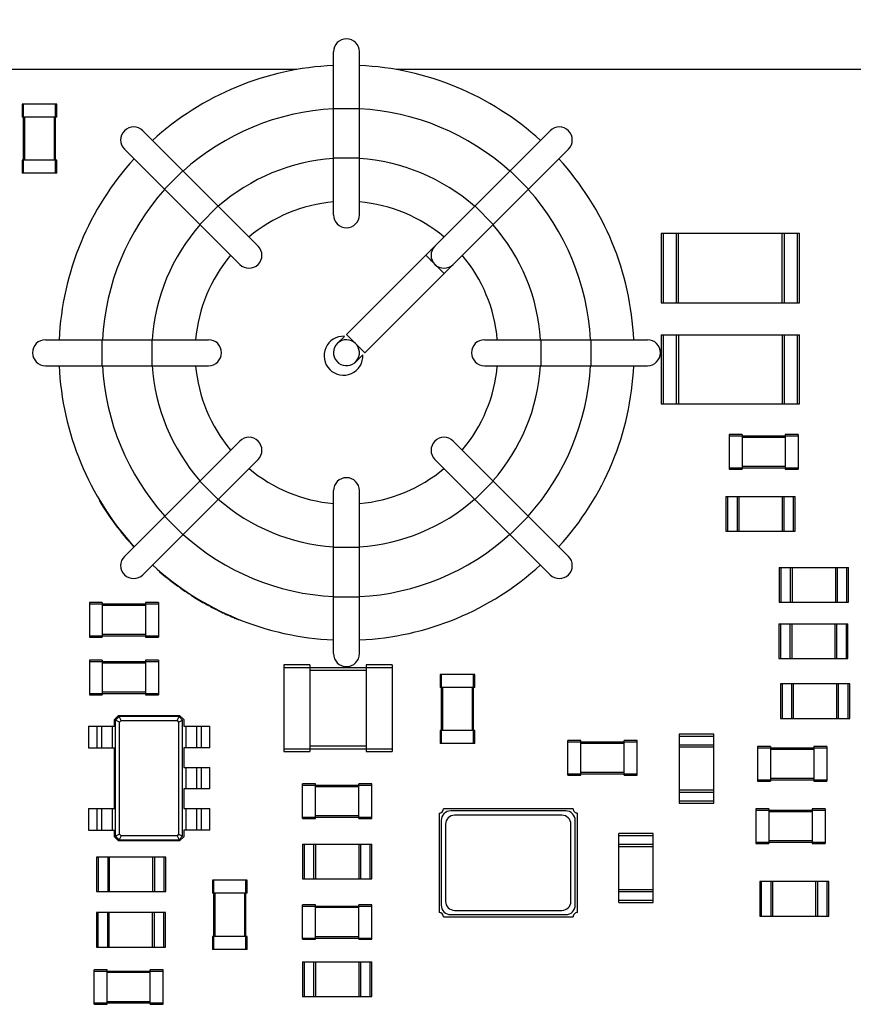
# Model space of a CAD drawing. Header units: millimetres. Extents: x -257 to 878, y 386 to 760.
# Tile 33 of 39: x 525 to 545, y 513 to 535. Entities that reach past the tile are written whole.
import ezdxf

# ---------------------------------------------------------------- set-up
doc = ezdxf.new("R2010")
doc.units = ezdxf.units.MM
doc.header["$LTSCALE"] = 30.734
doc.header["$PDMODE"] = 3
doc.header["$PDSIZE"] = 0.3125
doc.layers.get('0').update_dxf_attribs({"linetype": 'CONTINUOUS'})
doc.layers.get('Defpoints').update_dxf_attribs({"linetype": 'CONTINUOUS'})
doc.layers.add('Dim', color=6, linetype='CONTINUOUS', lineweight=13)
doc.styles.add('宋体', font='txt')
doc.dimstyles.new('12', dxfattribs={"dimtxt": 8, "dimasz": 6, "dimexe": 3, "dimexo": 3, "dimgap": 2, "dimtad": 1, "dimrnd": 0.01, "dimzin": 1, "dimdsep": 46, "dimtxsty": '宋体', "dimcen": 2.5, "dimclrd": 256, "dimclre": 256, "dimclrt": 256, "dimazin": 0, "dimtfac": 1, "dimtmove": 0, "dimatfit": 1, "dimfxl": 1, "dimarcsym": 0})

# ---------------------------------------------------------------- blocks, each defined once
blk = doc.blocks.new('*D177')
at = {"layer": 'Defpoints', "color": 0}
for p in [(579.149, 545.373), (494.149, 533.167), (579.149, 533.167)]:
    blk.add_point(p, dxfattribs=at)
at = {"layer": 'Dim', "lineweight": -2}
for p, q in [((494.149, 536.167), (494.149, 548.373)), ((579.149, 536.167), (579.149, 548.373)), ((500.149, 545.373), (573.149, 545.373))]:
    blk.add_line(p, q, dxfattribs=at)
at = {"layer": 'Dim'}
for points in [[(500.149, 546.373), (500.149, 544.373), (494.149, 545.373)], [(573.149, 544.373), (573.149, 546.373), (579.149, 545.373)]]:
    blk.add_solid(points, dxfattribs=at)
at = {"layer": 'Dim', "insert": (536.649, 551.283), "char_height": 8, "attachment_point": 5, "style": '宋体'}
blk.add_mtext('85.00', dxfattribs=at)

msp = doc.modelspace()

# ---------------------------------------------------------------- linework, layer by layer
at = {"color": 7, "linetype": 'Continuous'}
for p, q in [((532.624, 530.807), (532.624, 534.577)), ((533.224, 530.807), (533.224, 534.577)), ((531.779, 534.167), (495.149, 534.167)), ((578.149, 534.167), (534.07, 534.167)), ((525.429, 533.367), (525.429, 533.067)), ((526.229, 533.367), (525.429, 533.367)), ((525.459, 531.767), (525.459, 533.367)), ((526.199, 531.767), (526.199, 533.367)), ((526.229, 533.067), (526.229, 533.367)), ((532.624, 533.267), (533.224, 533.267)), ((526.229, 533.067), (525.429, 533.067)), ((525.489, 532.067), (525.489, 533.067)), ((526.169, 533.067), (526.169, 532.067)), ((530.881, 530.084), (528.215, 532.75)), ((534.968, 530.084), (537.634, 532.75)), ((530.457, 529.66), (527.791, 532.326)), ((535.392, 529.66), (538.058, 532.326)), ((525.429, 532.067), (525.429, 531.767)), ((526.229, 532.067), (525.429, 532.067)), ((526.229, 531.767), (526.229, 532.067)), ((533.224, 532.117), (532.624, 532.117)), ((526.229, 531.767), (525.429, 531.767)), ((528.717, 531.4), (529.141, 531.824)), ((536.707, 531.824), (537.132, 531.4)), ((529.955, 531.011), (529.53, 530.586)), ((536.319, 530.586), (535.894, 531.011)), ((540.199, 530.372), (540.199, 528.772)), ((543.399, 530.372), (540.199, 530.372)), ((540.254, 528.772), (540.254, 530.372)), ((540.544, 530.372), (540.544, 528.772)), ((540.599, 528.772), (540.599, 530.372)), ((542.999, 528.772), (542.999, 530.372)), ((543.054, 528.772), (543.054, 530.372)), ((543.344, 530.372), (543.344, 528.772)), ((543.399, 528.772), (543.399, 530.372)), ((534.756, 529.872), (535.18, 529.448)), ((540.199, 528.772), (543.399, 528.772)), ((525.964, 527.917), (529.734, 527.917)), ((527.274, 527.317), (527.274, 527.917)), ((528.424, 527.917), (528.424, 527.317)), ((533.03, 527.934), (533.047, 527.916)), ((536.114, 527.917), (539.884, 527.917)), ((537.424, 527.317), (537.424, 527.917)), ((538.574, 527.917), (538.574, 527.317)), ((540.199, 528.032), (540.199, 526.432)), ((540.199, 528.032), (543.399, 528.032)), ((540.254, 526.432), (540.254, 528.032)), ((540.544, 528.032), (540.544, 526.432)), ((540.599, 528.032), (540.599, 526.432)), ((542.999, 528.032), (542.999, 526.432)), ((543.054, 526.432), (543.054, 528.032)), ((543.344, 528.032), (543.344, 526.432)), ((543.399, 526.432), (543.399, 528.032)), ((525.964, 527.317), (529.734, 527.317)), ((536.114, 527.317), (539.884, 527.317)), ((540.199, 526.432), (543.399, 526.432)), ((541.771, 525.722), (541.771, 524.922)), ((542.071, 525.722), (541.771, 525.722)), ((541.771, 525.692), (543.371, 525.692)), ((542.071, 525.722), (542.071, 524.922)), ((542.071, 525.662), (543.071, 525.662)), ((543.071, 525.722), (543.071, 524.922)), ((543.371, 525.722), (543.071, 525.722)), ((543.371, 525.722), (543.371, 524.922)), ((527.791, 522.907), (530.457, 525.573)), ((535.392, 525.573), (538.058, 522.907)), ((528.215, 522.483), (530.881, 525.149)), ((534.968, 525.149), (537.634, 522.483)), ((541.771, 524.952), (543.371, 524.952)), ((541.771, 524.922), (542.071, 524.922)), ((543.071, 524.982), (542.071, 524.982)), ((543.071, 524.922), (543.371, 524.922)), ((529.53, 524.647), (529.955, 524.222)), ((535.894, 524.222), (536.319, 524.647)), ((532.624, 520.657), (532.624, 524.427)), ((533.224, 520.657), (533.224, 524.427)), ((541.699, 524.292), (541.699, 523.492)), ((541.699, 524.292), (543.299, 524.292)), ((541.744, 523.492), (541.744, 524.292)), ((541.954, 524.292), (541.954, 523.492)), ((541.999, 524.292), (541.999, 523.492)), ((542.999, 524.292), (542.999, 523.492)), ((543.044, 523.492), (543.044, 524.292)), ((543.254, 524.292), (543.254, 523.492)), ((543.299, 523.492), (543.299, 524.292)), ((527.204, 524.206), (527.212, 524.211)), ((527.275, 524.09), (527.283, 524.095)), ((527.458, 523.812), (527.466, 523.818)), ((529.141, 523.409), (528.717, 523.834)), ((537.132, 523.834), (536.707, 523.409)), ((527.496, 523.757), (527.505, 523.763)), ((527.579, 523.66), (527.571, 523.654)), ((527.785, 523.38), (527.793, 523.387)), ((541.699, 523.492), (543.299, 523.492)), ((532.624, 523.117), (533.224, 523.117)), ((542.929, 522.647), (542.929, 521.847)), ((542.929, 522.647), (544.529, 522.647)), ((542.974, 521.847), (542.974, 522.647)), ((543.184, 522.647), (543.184, 521.847)), ((543.229, 522.647), (543.229, 521.847)), ((544.229, 522.647), (544.229, 521.847)), ((544.274, 521.847), (544.274, 522.647)), ((544.484, 522.647), (544.484, 521.847)), ((544.529, 521.847), (544.529, 522.647)), ((528.612, 522.555), (528.605, 522.547)), ((528.645, 522.513), (528.652, 522.521)), ((528.771, 522.41), (528.777, 522.418)), ((528.774, 522.408), (528.781, 522.416)), ((528.784, 522.4), (528.79, 522.408)), ((528.83, 522.364), (528.836, 522.372)), ((528.949, 522.273), (528.955, 522.281)), ((529.027, 522.216), (529.033, 522.224)), ((529.055, 522.196), (529.061, 522.204)), ((529.061, 522.204), (529.055, 522.196)), ((529.082, 522.177), (529.055, 522.196)), ((529.082, 522.177), (529.088, 522.185)), ((529.094, 522.169), (529.099, 522.177)), ((529.267, 522.051), (529.273, 522.059)), ((529.275, 522.046), (529.28, 522.054)), ((529.286, 522.038), (529.292, 522.046)), ((529.307, 522.024), (529.286, 522.038)), ((529.307, 522.024), (529.286, 522.038)), ((529.329, 522.01), (529.307, 522.024)), ((529.339, 522.004), (529.308, 522.024)), ((529.339, 522.004), (529.345, 522.012)), ((533.224, 521.967), (532.624, 521.967)), ((526.979, 521.837), (526.979, 521.037)), ((527.279, 521.837), (526.979, 521.837)), ((526.979, 521.807), (528.579, 521.807)), ((527.279, 521.837), (527.279, 521.037)), ((527.279, 521.777), (528.279, 521.777)), ((528.279, 521.837), (528.279, 521.037)), ((528.579, 521.837), (528.279, 521.837)), ((528.579, 521.837), (528.579, 521.037)), ((529.438, 521.942), (529.443, 521.951)), ((529.57, 521.863), (529.575, 521.872)), ((529.623, 521.832), (529.628, 521.841)), ((529.643, 521.821), (529.648, 521.83)), ((529.779, 521.746), (529.733, 521.771)), ((529.779, 521.746), (529.784, 521.755)), ((542.929, 521.847), (544.529, 521.847)), ((529.829, 521.72), (529.833, 521.729)), ((529.874, 521.696), (529.829, 521.72)), ((529.967, 521.649), (529.951, 521.657)), ((529.971, 521.658), (529.967, 521.649)), ((530.02, 521.623), (530.025, 521.632)), ((530.076, 521.597), (530.08, 521.606)), ((530.096, 521.587), (530.1, 521.596)), ((530.237, 521.523), (530.19, 521.544)), ((530.237, 521.523), (530.241, 521.532)), ((530.289, 521.5), (530.293, 521.509)), ((530.336, 521.48), (530.289, 521.5)), ((530.436, 521.45), (530.432, 521.441)), ((542.919, 521.347), (542.919, 520.547)), ((542.919, 521.347), (544.519, 521.347)), ((542.964, 520.547), (542.964, 521.347)), ((543.174, 521.347), (543.174, 520.547)), ((543.219, 521.347), (543.219, 520.547)), ((544.219, 521.347), (544.219, 520.547)), ((544.264, 520.547), (544.264, 521.347)), ((544.474, 521.347), (544.474, 520.547)), ((544.519, 520.547), (544.519, 521.347)), ((526.979, 521.067), (528.579, 521.067)), ((528.279, 521.097), (527.279, 521.097)), ((526.979, 521.037), (527.279, 521.037)), ((528.279, 521.037), (528.579, 521.037)), ((526.979, 520.507), (526.979, 519.707)), ((527.279, 520.507), (526.979, 520.507)), ((526.979, 520.477), (528.579, 520.477)), ((527.279, 520.507), (527.279, 519.707)), ((527.279, 520.447), (528.279, 520.447)), ((528.279, 520.507), (528.279, 519.707)), ((528.579, 520.507), (528.279, 520.507)), ((528.579, 520.507), (528.579, 519.707)), ((531.479, 520.397), (531.479, 518.397)), ((532.079, 520.397), (531.479, 520.397)), ((532.079, 520.397), (532.079, 518.397)), ((533.379, 520.397), (533.379, 518.397)), ((533.979, 520.397), (533.379, 520.397)), ((533.979, 520.397), (533.979, 518.397)), ((542.919, 520.547), (544.519, 520.547)), ((531.479, 520.337), (533.979, 520.337)), ((532.079, 520.277), (533.379, 520.277)), ((535.089, 520.177), (535.089, 519.877)), ((535.889, 520.177), (535.089, 520.177)), ((535.119, 518.577), (535.119, 520.177)), ((535.859, 518.577), (535.859, 520.177)), ((535.889, 519.877), (535.889, 520.177)), ((542.959, 519.957), (542.959, 519.157)), ((544.559, 519.957), (542.959, 519.957)), ((543.004, 519.157), (543.004, 519.957)), ((543.214, 519.957), (543.214, 519.157)), ((543.259, 519.157), (543.259, 519.957)), ((544.259, 519.157), (544.259, 519.957)), ((544.304, 519.157), (544.304, 519.957)), ((544.514, 519.957), (544.514, 519.157)), ((544.559, 519.157), (544.559, 519.957)), ((526.979, 519.737), (528.579, 519.737)), ((526.979, 519.707), (527.279, 519.707)), ((528.279, 519.767), (527.279, 519.767)), ((528.279, 519.707), (528.579, 519.707)), ((535.889, 519.877), (535.089, 519.877)), ((535.149, 518.877), (535.149, 519.877)), ((535.829, 519.877), (535.829, 518.877)), ((527.561, 519.132), (527.656, 519.227)), ((527.656, 519.227), (529.066, 519.227)), ((529.066, 519.227), (529.161, 519.132)), ((527.561, 518.977), (527.561, 519.132)), ((527.668, 519.202), (527.586, 519.119)), ((527.586, 516.434), (527.586, 519.119)), ((527.677, 519.073), (527.586, 519.119)), ((527.714, 519.11), (527.668, 519.202)), ((529.053, 519.202), (527.668, 519.202)), ((527.677, 519.073), (527.714, 519.11)), ((527.677, 516.48), (527.677, 519.073)), ((527.714, 519.11), (529.007, 519.11)), ((529.007, 519.11), (529.053, 519.202)), ((529.007, 519.11), (529.044, 519.073)), ((529.044, 519.073), (529.136, 519.119)), ((529.044, 519.073), (529.044, 516.48)), ((529.136, 519.119), (529.053, 519.202)), ((529.136, 516.434), (529.136, 519.119)), ((529.161, 519.132), (529.161, 518.977)), ((542.959, 519.157), (544.559, 519.157)), ((526.961, 518.977), (526.961, 518.477)), ((526.961, 518.977), (527.561, 518.977)), ((527.161, 518.477), (527.161, 518.977)), ((527.261, 518.977), (527.261, 518.477)), ((527.511, 518.477), (527.511, 518.977)), ((529.161, 518.977), (529.761, 518.977)), ((529.211, 518.977), (529.211, 518.477)), ((529.461, 518.477), (529.461, 518.977)), ((529.561, 518.977), (529.561, 518.477)), ((529.761, 518.477), (529.761, 518.977)), ((535.089, 518.877), (535.089, 518.577)), ((535.889, 518.877), (535.089, 518.877)), ((535.889, 518.577), (535.889, 518.877)), ((540.619, 518.797), (540.619, 517.197)), ((541.419, 518.797), (540.619, 518.797)), ((541.419, 517.197), (541.419, 518.797)), ((535.889, 518.577), (535.089, 518.577)), ((538.045, 517.847), (538.045, 518.647)), ((538.345, 518.647), (538.045, 518.647)), ((538.045, 518.617), (539.645, 518.617)), ((538.345, 517.847), (538.345, 518.647)), ((538.345, 518.587), (539.345, 518.587)), ((539.345, 517.847), (539.345, 518.647)), ((539.645, 518.647), (539.345, 518.647)), ((539.645, 517.847), (539.645, 518.647)), ((540.619, 518.752), (541.419, 518.752)), ((541.419, 518.542), (540.619, 518.542)), ((526.961, 518.477), (527.561, 518.477)), ((527.561, 517.077), (527.561, 518.477)), ((529.161, 518.477), (529.161, 518.027)), ((529.761, 518.477), (529.161, 518.477)), ((531.479, 518.457), (533.979, 518.457)), ((531.479, 518.397), (532.079, 518.397)), ((533.379, 518.517), (532.079, 518.517)), ((533.379, 518.397), (533.979, 518.397)), ((541.419, 518.497), (540.619, 518.497)), ((542.429, 518.507), (542.429, 517.707)), ((542.729, 518.507), (542.429, 518.507)), ((542.429, 518.477), (544.029, 518.477)), ((542.729, 518.507), (542.729, 517.707)), ((542.729, 518.447), (543.729, 518.447)), ((543.729, 518.507), (543.729, 517.707)), ((544.029, 518.507), (543.729, 518.507)), ((544.029, 518.507), (544.029, 517.707)), ((529.161, 518.027), (529.761, 518.027)), ((529.211, 518.027), (529.211, 517.527)), ((529.461, 517.527), (529.461, 518.027)), ((529.561, 518.027), (529.561, 517.527)), ((529.761, 517.527), (529.761, 518.027)), ((538.045, 517.877), (539.645, 517.877)), ((539.345, 517.907), (538.345, 517.907)), ((531.909, 516.848), (531.909, 517.648)), ((532.209, 517.648), (531.909, 517.648)), ((532.209, 516.848), (532.209, 517.648)), ((533.209, 516.848), (533.209, 517.648)), ((533.509, 517.648), (533.209, 517.648)), ((533.509, 516.848), (533.509, 517.648)), ((538.045, 517.847), (538.345, 517.847)), ((539.345, 517.847), (539.645, 517.847)), ((542.429, 517.737), (544.029, 517.737)), ((542.429, 517.707), (542.729, 517.707)), ((543.729, 517.767), (542.729, 517.767)), ((543.729, 517.707), (544.029, 517.707)), ((529.161, 517.527), (529.161, 517.077)), ((529.761, 517.527), (529.161, 517.527)), ((531.909, 517.618), (533.509, 517.618)), ((532.209, 517.588), (533.209, 517.588)), ((541.419, 517.497), (540.619, 517.497)), ((540.619, 517.452), (541.419, 517.452)), ((541.419, 517.242), (540.619, 517.242)), ((540.619, 517.197), (541.419, 517.197)), ((526.961, 517.077), (526.961, 516.577)), ((526.961, 517.077), (527.561, 517.077)), ((527.161, 516.577), (527.161, 517.077)), ((527.261, 517.077), (527.261, 516.577)), ((527.511, 516.577), (527.511, 517.077)), ((529.161, 517.077), (529.761, 517.077)), ((529.211, 517.077), (529.211, 516.577)), ((529.461, 516.577), (529.461, 517.077)), ((529.561, 517.077), (529.561, 516.577)), ((529.761, 516.577), (529.761, 517.077)), ((535.065, 516.97), (535.065, 514.67)), ((538.165, 517.069), (535.165, 517.069)), ((537.993, 517.02), (535.336, 517.02)), ((538.266, 514.67), (538.266, 516.97)), ((542.389, 517.067), (542.389, 516.267)), ((542.689, 517.067), (542.389, 517.067)), ((542.389, 517.037), (543.989, 517.037)), ((542.689, 517.067), (542.689, 516.267)), ((542.689, 517.007), (543.689, 517.007)), ((543.689, 517.067), (543.689, 516.267)), ((543.989, 517.067), (543.689, 517.067)), ((543.989, 517.067), (543.989, 516.267)), ((531.909, 516.878), (533.509, 516.878)), ((531.909, 516.848), (532.209, 516.848)), ((533.209, 516.908), (532.209, 516.908)), ((533.209, 516.848), (533.509, 516.848)), ((535.115, 516.798), (535.115, 514.842)), ((537.905, 516.92), (535.424, 516.92)), ((538.215, 514.842), (538.215, 516.798)), ((526.961, 516.577), (527.561, 516.577)), ((527.561, 516.422), (527.561, 516.577)), ((529.161, 516.577), (529.161, 516.422)), ((529.761, 516.577), (529.161, 516.577)), ((535.215, 516.71), (535.215, 514.929)), ((538.115, 514.929), (538.115, 516.71)), ((539.219, 514.899), (539.219, 516.499)), ((540.019, 516.499), (539.219, 516.499)), ((540.019, 514.899), (540.019, 516.499)), ((527.656, 516.327), (527.561, 516.422)), ((527.677, 516.48), (527.586, 516.434)), ((527.586, 516.434), (527.668, 516.352)), ((529.066, 516.327), (527.656, 516.327)), ((527.714, 516.443), (527.668, 516.352)), ((527.668, 516.352), (529.053, 516.352)), ((527.714, 516.443), (527.677, 516.48)), ((529.007, 516.443), (527.714, 516.443)), ((529.044, 516.48), (529.007, 516.443)), ((529.007, 516.443), (529.053, 516.352)), ((529.044, 516.48), (529.136, 516.434)), ((529.053, 516.352), (529.136, 516.434)), ((529.161, 516.422), (529.066, 516.327)), ((539.219, 516.454), (540.019, 516.454)), ((542.389, 516.297), (543.989, 516.297)), ((542.389, 516.267), (542.689, 516.267)), ((543.689, 516.327), (542.689, 516.327)), ((543.689, 516.267), (543.989, 516.267)), ((531.909, 516.249), (531.909, 515.449)), ((531.909, 516.249), (533.509, 516.249)), ((531.954, 515.449), (531.954, 516.249)), ((532.164, 516.249), (532.164, 515.449)), ((532.209, 516.249), (532.209, 515.449)), ((533.209, 516.249), (533.209, 515.449)), ((533.254, 515.449), (533.254, 516.249)), ((533.464, 516.249), (533.464, 515.449)), ((533.509, 515.449), (533.509, 516.249)), ((540.019, 516.244), (539.219, 516.244)), ((539.219, 516.199), (540.019, 516.199)), ((527.148, 515.953), (527.148, 515.153)), ((528.748, 515.953), (527.148, 515.953)), ((527.193, 515.153), (527.193, 515.953)), ((527.403, 515.953), (527.403, 515.153)), ((527.448, 515.153), (527.448, 515.953)), ((528.448, 515.153), (528.448, 515.953)), ((528.493, 515.153), (528.493, 515.953)), ((528.703, 515.953), (528.703, 515.153)), ((528.748, 515.153), (528.748, 515.953)), ((529.829, 515.417), (529.829, 515.117)), ((530.629, 515.417), (529.829, 515.417)), ((529.859, 513.817), (529.859, 515.417)), ((530.599, 513.817), (530.599, 515.417)), ((530.629, 515.117), (530.629, 515.417)), ((531.909, 515.449), (533.509, 515.449)), ((542.479, 515.387), (542.479, 514.587)), ((544.079, 515.387), (542.479, 515.387)), ((542.524, 514.587), (542.524, 515.387)), ((542.734, 515.387), (542.734, 514.587)), ((542.779, 514.587), (542.779, 515.387)), ((543.779, 514.587), (543.779, 515.387)), ((543.824, 514.587), (543.824, 515.387)), ((544.034, 515.387), (544.034, 514.587)), ((544.079, 514.587), (544.079, 515.387)), ((527.148, 515.153), (528.748, 515.153)), ((539.219, 515.199), (540.019, 515.199)), ((539.219, 515.154), (540.019, 515.154)), ((530.629, 515.117), (529.829, 515.117)), ((529.889, 514.117), (529.889, 515.117)), ((530.569, 515.117), (530.569, 514.117)), ((540.019, 514.944), (539.219, 514.944)), ((539.219, 514.899), (540.019, 514.899)), ((531.909, 514.05), (531.909, 514.85)), ((532.209, 514.85), (531.909, 514.85)), ((531.909, 514.82), (533.509, 514.82)), ((532.209, 514.05), (532.209, 514.85)), ((532.209, 514.79), (533.209, 514.79)), ((533.209, 514.05), (533.209, 514.85)), ((533.509, 514.85), (533.209, 514.85)), ((533.509, 514.05), (533.509, 514.85)), ((535.424, 514.72), (537.905, 514.72)), ((527.141, 514.667), (527.141, 513.867)), ((528.741, 514.667), (527.141, 514.667)), ((527.186, 513.867), (527.186, 514.667)), ((527.396, 514.667), (527.396, 513.867)), ((527.441, 513.867), (527.441, 514.667)), ((528.441, 513.867), (528.441, 514.667)), ((528.486, 513.867), (528.486, 514.667)), ((528.696, 514.667), (528.696, 513.867)), ((528.741, 513.867), (528.741, 514.667)), ((535.164, 514.568), (538.164, 514.568)), ((535.336, 514.62), (537.993, 514.62)), ((542.479, 514.587), (544.079, 514.587)), ((529.829, 514.117), (529.829, 513.817)), ((530.629, 514.117), (529.829, 514.117)), ((530.629, 513.817), (530.629, 514.117)), ((531.909, 514.08), (533.509, 514.08)), ((531.909, 514.05), (532.209, 514.05)), ((533.209, 514.11), (532.209, 514.11)), ((533.209, 514.05), (533.509, 514.05)), ((527.141, 513.867), (528.741, 513.867)), ((530.629, 513.817), (529.829, 513.817)), ((527.089, 512.547), (527.089, 513.347)), ((527.389, 513.347), (527.089, 513.347)), ((527.089, 513.317), (528.689, 513.317)), ((527.389, 512.547), (527.389, 513.347)), ((528.389, 512.547), (528.389, 513.347)), ((528.689, 513.347), (528.389, 513.347)), ((528.689, 512.547), (528.689, 513.347)), ((531.909, 513.527), (531.909, 512.727)), ((531.909, 513.527), (533.509, 513.527)), ((531.954, 512.727), (531.954, 513.527)), ((532.164, 513.527), (532.164, 512.727)), ((532.209, 513.527), (532.209, 512.727)), ((533.209, 513.527), (533.209, 512.727)), ((533.254, 512.727), (533.254, 513.527)), ((533.464, 513.527), (533.464, 512.727)), ((533.509, 512.727), (533.509, 513.527)), ((527.389, 513.287), (528.389, 513.287)), ((531.909, 512.727), (533.509, 512.727)), ((527.089, 512.577), (528.689, 512.577)), ((527.089, 512.547), (527.389, 512.547)), ((528.389, 512.607), (527.389, 512.607)), ((528.389, 512.547), (528.689, 512.547))]:
    msp.add_line(p, q, dxfattribs=at)
at = {"color": 6, "linetype": 'Continuous'}
for p, q in [((532.924, 528.041), (534.96, 530.077)), ((533.349, 527.617), (535.383, 529.651)), ((532.876, 527.992), (532.712, 527.829)), ((532.924, 528.041), (533.349, 527.617)), ((533.301, 527.568), (533.137, 527.404))]:
    msp.add_line(p, q, dxfattribs=at)
at = {"color": 7, "linetype": 'Continuous'}
for centre, radius, start, end in [((532.924, 534.577), 0.3, 0, 180), ((532.924, 527.617), 6.65, 92.5867, 132.4132), ((532.924, 527.617), 6.65, 47.5868, 87.4133), ((532.924, 527.617), 5.65, 93.0345, 131.9826), ((532.924, 527.617), 5.65, 48.0421, 86.954), ((528.003, 532.538), 0.3, 45, 225), ((537.846, 532.538), 0.3, 315, 135), ((532.924, 527.617), 6.65, 137.5868, 177.4133), ((532.924, 527.617), 4.5, 93.8094, 131.1923), ((532.924, 527.617), 4.5, 48.8177, 86.1907), ((532.924, 527.617), 6.65, 2.5867, 42.4132), ((532.924, 527.617), 5.65, 138.0176, 176.9652), ((532.924, 527.617), 5.65, 3.0464, 41.958), ((532.924, 527.617), 3.5, 94.921, 130.0816), ((532.924, 527.617), 3.5, 49.9209, 85.081), ((532.924, 530.807), 0.3, 180, 0), ((532.924, 527.617), 4.5, 138.8074, 176.19), ((532.924, 527.617), 4.5, 3.8086, 41.1822), ((530.669, 529.872), 0.3, 225, 45), ((535.18, 529.872), 0.3, 135, 315), ((532.924, 527.617), 3.5, 139.9183, 175.079), ((532.502, 527.23), 3.462, 46.4809, 46.9643), ((532.924, 527.617), 3.5, 4.919, 40.0791), ((525.964, 527.617), 0.3, 90, 270), ((529.734, 527.617), 0.3, 270, 90), ((532.855, 527.547), 0.45, 87.085, 2.7964), ((530.47, 525.186), 3.754, 46.3501, 46.6545), ((536.114, 527.617), 0.3, 90, 270), ((539.884, 527.617), 0.3, 270, 90), ((532.924, 527.617), 6.65, 182.5867, 222.4132), ((532.924, 527.617), 5.65, 183.0464, 221.958), ((532.924, 527.617), 4.5, 183.8086, 221.1822), ((532.924, 527.617), 3.5, 184.919, 220.0791), ((532.924, 527.617), 3.5, 319.9183, 355.079), ((532.924, 527.617), 4.5, 318.8074, 356.19), ((532.924, 527.617), 5.65, 318.0176, 356.9652), ((532.924, 527.617), 6.65, 317.5868, 357.4133), ((530.669, 525.361), 0.3, 315, 135), ((535.18, 525.361), 0.3, 45, 225), ((532.924, 527.617), 3.5, 229.9209, 265.081), ((532.924, 527.617), 3.5, 274.921, 310.0816), ((532.924, 524.427), 0.3, 0, 180), ((532.924, 527.617), 6.66, 210.8027, 222.4312), ((532.924, 527.617), 4.5, 228.8177, 266.1907), ((532.924, 527.617), 4.5, 273.8094, 311.1923), ((532.924, 527.617), 5.65, 228.0421, 266.954), ((532.924, 527.617), 5.65, 273.0345, 311.9826), ((528.003, 522.695), 0.3, 135, 315), ((537.846, 522.695), 0.3, 225, 45), ((532.924, 527.617), 6.65, 227.5868, 267.4133), ((532.924, 527.617), 6.65, 272.5867, 312.4132), ((532.924, 527.617), 6.66, 229.5699, 231.4548), ((532.924, 527.617), 6.66, 231.5614, 234.1853), ((532.924, 527.617), 6.66, 234.7649, 234.8826), ((532.924, 527.617), 6.66, 234.8868, 236.8908), ((532.924, 527.617), 6.66, 237.4337, 240.4789), ((532.925, 527.617), 6.66, 240.4813, 241.3712), ((532.924, 527.617), 6.66, 241.8161, 242.2999), ((532.924, 527.617), 6.66, 242.7448, 243.4837), ((532.924, 527.617), 6.66, 243.6415, 244.6757), ((532.925, 527.617), 6.66, 244.8701, 245.7599), ((532.924, 527.617), 6.66, 246.2049, 246.6886), ((532.925, 527.617), 6.66, 247.1336, 248.0234), ((532.924, 520.657), 0.3, 180, 0), ((535.065, 517.07), 0.1, 270.1602, 359.8398), ((535.336, 516.798), 0.222, 90, 180), ((537.993, 516.798), 0.222, 0, 90), ((538.265, 517.07), 0.1, 180.4057, 270.4057), ((535.424, 516.71), 0.209, 90, 180), ((537.905, 516.71), 0.209, 0, 90), ((535.424, 514.929), 0.209, 180, 270), ((537.905, 514.929), 0.209, 270, 0), ((535.064, 514.57), 0.1, 359.359, 89.359), ((535.336, 514.842), 0.222, 180, 270), ((537.993, 514.842), 0.222, 270, 0), ((538.264, 514.57), 0.1, 89.1135, 180.8865)]:
    msp.add_arc(centre, radius, start, end, dxfattribs=at)
at = {"color": 6, "linetype": 'Continuous'}
msp.add_arc((532.924, 527.617), 0.3, 45, 37.5, dxfattribs=at)

# ---------------------------------------------------------------- dimensions: what is measured, and where the dimension line sits
at = {"layer": 'Dim'}
dim = msp.add_linear_dim(base=(579.149, 545.373), p1=(494.149, 533.167), p2=(579.149, 533.167), dimstyle='12', dxfattribs=at)
dim.commit()
dim.dimension.update_dxf_attribs({"geometry": '*D177', "text_midpoint": (536.649, 551.283)})

doc.saveas('drawing.dxf')
